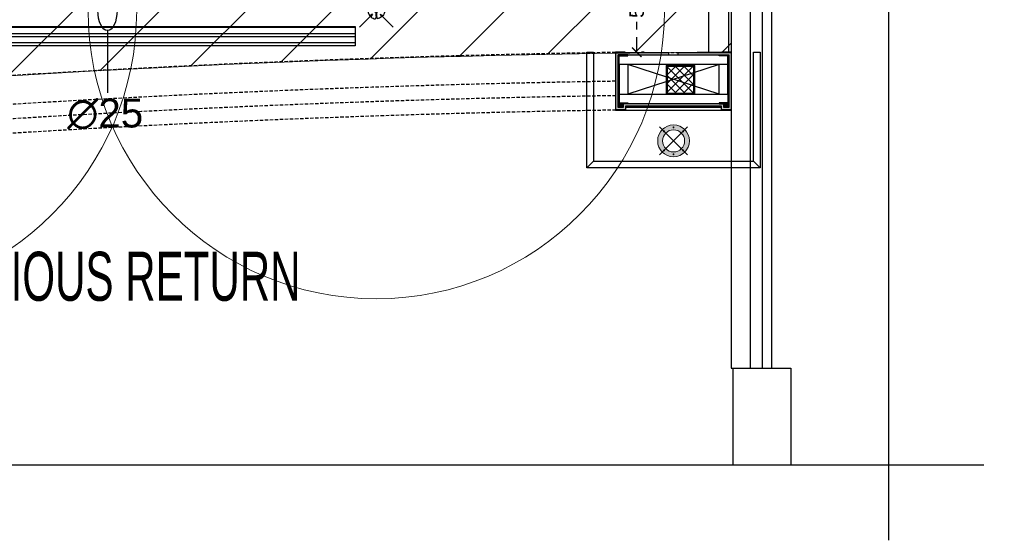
# Model space of a CAD drawing. Header units: millimetres. Extents: x 977810 to 1748958, y 1188532 to 1209441.
# Tile 25 of 30: x 1129692 to 1134818, y 1194119 to 1196828. Entities that reach past the tile are written whole.
import ezdxf

# ---------------------------------------------------------------- set-up
doc = ezdxf.new("R2010")
doc.units = ezdxf.units.MM
doc.header["$LTSCALE"] = 7
doc.header["$PDMODE"] = 35
doc.header["$PDSIZE"] = -5
doc.linetypes.add('( Hidden )', pattern=[0.375, 0.25, -0.125])
for name, color, linetype, lineweight in [('A1-LIGHT FIXTURES', 255, 'Continuous', 9), ('A3-DIM', 4, 'Continuous', 13), ('COMMENTS', 2, 'Continuous', 50), ('FIRE', 1, 'Continuous', 25), ('PD_ELEVATION_03', 80, 'Continuous', 18), ('PD_HATCH', 45, 'Continuous', 9), ('PP-FIRE SPRINKLER', 1, 'Continuous', 0), ('SH-SPRINKLAR', 1, 'Continuous', 30), ('WALL ROOM 22', 8, 'Continuous', 0)]:
    doc.layers.add(name, color=color, linetype=linetype, lineweight=lineweight)
for name, color, linetype in [('FIRE DIA', 7, 'Continuous'), ('HVAC RAG', 1, 'Continuous'), ('HVAC SAG', 6, 'Continuous'), ('HVAC TEXT PP', 7, 'Continuous'), ('PD_BASE', 8, 'Continuous'), ('PD_DIMENSION', 101, 'Continuous'), ('PP- HVAC TEXT 1', 7, 'Continuous')]:
    doc.layers.add(name, color=color, linetype=linetype)
doc.styles.add('ROMANS', font='ARIALN.TTF', dxfattribs={"width": 0.75})
doc.styles.get("Standard").update_dxf_attribs({"font": 'arial.ttf'})
doc.styles.add('text Ht 200mm', font='arial.ttf')
doc.dimstyles.new('MM', dxfattribs={"dimtxt": 75, "dimasz": 50, "dimexe": 25, "dimexo": 50, "dimgap": 25, "dimtad": 0, "dimdec": 0, "dimrnd": 5, "dimtxsty": 'Standard', "dimblk": 'ARCHTICK', "dimcen": 2.5, "dimadec": 0, "dimazin": 0, "dimtfac": 1, "dimtdec": 0, "dimtmove": 1, "dimatfit": 3, "dimfxl": 1, "dimarcsym": 0})

# ---------------------------------------------------------------- blocks, each defined once
blk = doc.blocks.new('_ARCHTICK')
at = {"color": 0, "linetype": 'ByBlock', "const_width": 0.15}
blk.add_lwpolyline([(-0.5, -0.5), (0.5, 0.5)], dxfattribs=at)
blk = doc.blocks.new('*D108')
at = {"layer": 'Defpoints', "color": 0, "ltscale": 45, "transparency": 16777216}
for p in [(1132585.3, 1197189.8, -2386503.3), (1132893.3, 1196658.4), (1132904.1, 1196658.4)]:
    blk.add_point(p, dxfattribs=at)
at = {"layer": 'PD_DIMENSION', "color": 0, "linetype": '( Hidden )', "lineweight": -2, "ltscale": 45, "transparency": 16777216}
for p, q in [((1132635.3, 1197189.8), (1132929.1, 1197189.8)), ((1132904.1, 1197189.8), (1132904.1, 1197031.9)), ((1132904.1, 1196658.4), (1132904.1, 1196816.4)), ((1132943.3, 1196658.4), (1132929.1, 1196658.4))]:
    blk.add_line(p, q, dxfattribs=at)
at = {"layer": 'PD_DIMENSION', "color": 0, "lineweight": -2, "ltscale": 45, "transparency": 16777216, "xscale": 50, "yscale": 50, "zscale": 50}
for p, rotation in [((1132904.1, 1197189.8), 90), ((1132904.1, 1196658.4), 270)]:
    blk.add_blockref('_ARCHTICK', p, dxfattribs=dict(at, rotation=rotation))
at = {"layer": 'PD_DIMENSION', "color": 0, "ltscale": 45, "transparency": 16777216, "insert": (1132904.1, 1196924.1), "char_height": 75, "attachment_point": 5, "rotation": 90}
blk.add_mtext('530', dxfattribs=at)
blk = doc.blocks.new('L1')
at = {"layer": 'A1-LIGHT FIXTURES'}
h = blk.add_hatch(color=8, dxfattribs=at)
h.dxf.hatch_style = 1
edge = h.paths.add_edge_path(flags=17)
edge.add_arc((0, 0), 57.5, -45, 315)
edge = h.paths.add_edge_path()
edge.add_arc((0, 0), 82.5, -45, 315)
at = {"layer": 'A1-LIGHT FIXTURES', "color": 8}
for p, q in [((0, 102.5), (0, -102.5)), ((102.5, 0), (-102.5, 0))]:
    blk.add_line(p, q, dxfattribs=at)
for radius in [82.5, 57.5]:
    blk.add_circle((0, 0), radius, dxfattribs=at)
at = {"layer": 'A3-DIM', "color": 8}
for p, q in [((-0.1, 70.1), (-1.5, 70.1)), ((-0.1, 69.9), (-1.5, 69.9)), ((-0.1, 71.5), (-0.1, 70.1)), ((-0.1, 69.9), (-0.1, 68.5)), ((0.1, 71.5), (0.1, 70.1)), ((1.5, 70.1), (0.1, 70.1)), ((0.1, 69.9), (0.1, 68.5)), ((1.5, 69.9), (0.1, 69.9)), ((-71.5, 0.1), (-70.1, 0.1)), ((-70.1, 0.1), (-70.1, 1.5)), ((-69.9, 0.1), (-69.9, 1.5)), ((-69.9, 0.1), (-68.5, 0.1)), ((49.4, 49.6), (48, 49.6)), ((49.4, 49.4), (48, 49.4)), ((49.4, 51), (49.4, 49.6)), ((49.4, 49.4), (49.4, 48)), ((49.6, 51), (49.6, 49.6)), ((51, 49.6), (49.6, 49.6)), ((49.6, 49.4), (49.6, 48)), ((51, 49.4), (49.6, 49.4)), ((69.9, 0.1), (68.5, 0.1)), ((69.9, 1.5), (69.9, 0.1)), ((70.1, 1.5), (70.1, 0.1)), ((71.5, 0.1), (70.1, 0.1)), ((-71.5, -0.1), (-70.1, -0.1)), ((-70.1, -1.5), (-70.1, -0.1)), ((-69.9, -0.1), (-68.5, -0.1)), ((-69.9, -1.5), (-69.9, -0.1)), ((-49.6, -49.4), (-51, -49.4)), ((-49.6, -49.6), (-51, -49.6)), ((-49.6, -48), (-49.6, -49.4)), ((-49.6, -49.6), (-49.6, -51)), ((-49.4, -48), (-49.4, -49.4)), ((-48, -49.4), (-49.4, -49.4)), ((-49.4, -49.6), (-49.4, -51)), ((-48, -49.6), (-49.4, -49.6)), ((69.9, -0.1), (68.5, -0.1)), ((69.9, -0.1), (69.9, -1.5)), ((71.5, -0.1), (70.1, -0.1)), ((70.1, -0.1), (70.1, -1.5)), ((-1.5, -69.9), (-0.1, -69.9)), ((-1.5, -70.1), (-0.1, -70.1)), ((-0.1, -69.9), (-0.1, -68.5)), ((-0.1, -71.5), (-0.1, -70.1)), ((0.1, -69.9), (0.1, -68.5)), ((0.1, -69.9), (1.5, -69.9)), ((0.1, -70.1), (1.5, -70.1)), ((0.1, -71.5), (0.1, -70.1))]:
    blk.add_line(p, q, dxfattribs=at)
for centre in [(0, 70), (49.5, 49.5), (-70, 0), (70, 0), (-49.5, -49.5), (0, -70)]:
    blk.add_circle(centre, 2.5, dxfattribs=at)
for centre, start, end in [((0, 70), 93.8226, 176.1774), ((0, 70), 183.8226, 266.1774), ((0, 70), 3.8226, 86.1774), ((0, 70), 273.8226, 356.1774), ((-70, 0), 93.8226, 176.1774), ((-70, 0), 3.8226, 86.1774), ((49.5, 49.5), 93.8226, 176.1774), ((49.5, 49.5), 183.8226, 266.1774), ((49.5, 49.5), 3.8226, 86.1774), ((49.5, 49.5), 273.8226, 356.1774), ((70, 0), 93.8226, 176.1774), ((70, 0), 3.8226, 86.1774), ((-70, 0), 183.8226, 266.1774), ((-70, 0), 273.8226, 356.1774), ((-49.5, -49.5), 93.8226, 176.1774), ((-49.5, -49.5), 183.8226, 266.1774), ((-49.5, -49.5), 3.8226, 86.1774), ((-49.5, -49.5), 273.8226, 356.1774), ((70, 0), 183.8226, 266.1774), ((70, 0), 273.8226, 356.1774), ((0, -70), 93.8226, 176.1774), ((0, -70), 183.8226, 266.1774), ((0, -70), 3.8226, 86.1774), ((0, -70), 273.8226, 356.1774)]:
    blk.add_arc(centre, 1.5, start, end, dxfattribs=at)
blk = doc.blocks.new('SEATING PLAN LAYOUT')
at = {"layer": 'PD_BASE'}
h = blk.add_hatch(color=251, dxfattribs=at)
h.dxf.hatch_style = 1
h.paths.add_polyline_path([(1055756.8, 1213735.8), (1055754.8, 1213735.8), (1055754.8, 1213723.8), (1055705.8, 1213723.8), (1055705.8, 1214022.8), (1055754.3, 1214022.8), (1055754.3, 1214024.8), (1055703.8, 1214024.8), (1055703.8, 1213721.8), (1055756.8, 1213721.8)])
h = blk.add_hatch(dxfattribs=at)
h.set_pattern_fill('GOST_WOOD', color=251, angle=90)
h.set_pattern_definition([(180, (1181174.063, 7201513.308), (5e-11, 6), [10, -2]), (180, (1181176.063, 7201515.308), (5e-11, 6), [6, -1.5, 3, -1.5]), (180, (1181179.063, 7201517.308), (5e-11, 6), [10, -2])])
h.paths.add_polyline_path([(1056292.8, 1213735.8), (1056267.8, 1213735.8), (1056267.8, 1213755.8), (1055742.8, 1213755.8), (1055742.8, 1213735.8), (1055717.8, 1213735.8), (1055717.8, 1214010.8), (1056292.8, 1214010.8)], flags=16)
h.paths.add_polyline_path([(1056029.3, 1214022.8), (1056029.3, 1214010.8), (1055981.3, 1214010.8), (1055981.3, 1214022.8), (1055705.8, 1214022.8), (1055705.8, 1213723.8), (1055754.8, 1213723.8), (1055754.8, 1213743.8), (1056255.8, 1213743.8), (1056255.8, 1213723.8), (1056304.8, 1213723.8), (1056304.8, 1214022.8)])
h = blk.add_hatch(color=251, dxfattribs=at)
h.dxf.hatch_style = 1
h.paths.add_polyline_path([(1056255.8, 1213735.8), (1056253.8, 1213735.8), (1056253.8, 1213721.8), (1056306.8, 1213721.8), (1056306.8, 1214024.8), (1056256.3, 1214024.8), (1056256.3, 1214022.8), (1056304.8, 1214022.8), (1056304.8, 1213723.8), (1056255.8, 1213723.8)])
at = {"layer": 'PD_BASE', "lineweight": 0, "transparency": 33554623}
h = blk.add_hatch(color=251, dxfattribs=at)
h.dxf.hatch_style = 1
edge = h.paths.add_edge_path()
edge.add_line((1055767.8, 1214010.8), (1055719.8, 1214010.8))
edge.add_arc((1055719.8, 1214008.8), 2, 90, 180)
edge.add_line((1055717.8, 1214008.8), (1055717.8, 1213960.8))
edge.add_line((1055717.8, 1213960.8), (1055722.8, 1213960.8))
edge.add_line((1055722.8, 1213960.8), (1055722.8, 1214005.8))
edge.add_line((1055722.8, 1214005.8), (1055767.8, 1214005.8))
edge.add_line((1055767.8, 1214005.8), (1055767.8, 1214010.8))
h = blk.add_hatch(color=251, dxfattribs=at)
h.dxf.hatch_style = 1
edge = h.paths.add_edge_path()
edge.add_line((1056242.8, 1214010.8), (1056290.8, 1214010.8))
edge.add_arc((1056290.8, 1214008.8), 2, 0, 90, ccw=False)
edge.add_line((1056292.8, 1214008.8), (1056292.8, 1213960.8))
edge.add_line((1056292.8, 1213960.8), (1056287.8, 1213960.8))
edge.add_line((1056287.8, 1213960.8), (1056287.8, 1214005.8))
edge.add_line((1056287.8, 1214005.8), (1056242.8, 1214005.8))
edge.add_line((1056242.8, 1214005.8), (1056242.8, 1214010.8))
at = {"layer": 'PD_BASE'}
h = blk.add_hatch(dxfattribs=at)
h.set_pattern_fill('ANSI37', color=251, scale=10)
h.set_pattern_definition([(45, (0, 17364.35), (-22.4506403, 22.4506403), []), (135, (0, 17364.35), (-22.4506403, -22.4506403), [])])
h.paths.add_polyline_path([(1056110.8, 1213949.4), (1055972.8, 1213949.4), (1055972.8, 1213893.9), (1056005.3, 1213883.3), (1056110.8, 1213917.7)])
h.paths.add_polyline_path([(1056110.8, 1213917.7), (1056005.3, 1213883.3), (1056110.8, 1213848.9)])
h.paths.add_polyline_path([(1055972.8, 1213893.9), (1055972.8, 1213872.7), (1056005.3, 1213883.3)])
h.paths.add_polyline_path([(1056005.3, 1213883.3), (1055972.8, 1213872.7), (1055972.8, 1213811.4), (1056110.8, 1213811.4), (1056110.8, 1213848.9)])
at = {"layer": 'PD_BASE', "lineweight": 0, "transparency": 33554623}
h = blk.add_hatch(color=251, dxfattribs=at)
h.dxf.hatch_style = 1
edge = h.paths.add_edge_path()
edge.add_line((1055767.8, 1213755.8), (1055719.8, 1213755.8))
edge.add_arc((1055719.8, 1213757.8), 2, 180, 270, ccw=False)
edge.add_line((1055717.8, 1213757.8), (1055717.8, 1213805.8))
edge.add_line((1055717.8, 1213805.8), (1055722.8, 1213805.8))
edge.add_line((1055722.8, 1213805.8), (1055722.8, 1213760.8))
edge.add_line((1055722.8, 1213760.8), (1055767.8, 1213760.8))
edge.add_line((1055767.8, 1213760.8), (1055767.8, 1213755.8))
h = blk.add_hatch(color=251, dxfattribs=at)
h.dxf.hatch_style = 1
edge = h.paths.add_edge_path()
edge.add_line((1056242.8, 1213755.8), (1056290.8, 1213755.8))
edge.add_arc((1056290.8, 1213757.8), 2, 270, 360)
edge.add_line((1056292.8, 1213757.8), (1056292.8, 1213805.8))
edge.add_line((1056292.8, 1213805.8), (1056287.8, 1213805.8))
edge.add_line((1056287.8, 1213805.8), (1056287.8, 1213760.8))
edge.add_line((1056287.8, 1213760.8), (1056242.8, 1213760.8))
edge.add_line((1056242.8, 1213760.8), (1056242.8, 1213755.8))
at = {"layer": 'PD_BASE'}
h = blk.add_hatch(dxfattribs=at)
h.set_pattern_fill('GOST_WOOD', color=251, scale=1.5, angle=180)
h.set_pattern_definition([(270, (1181174.063, 7201513.308), (-9, 8e-11), [15, -3]), (270, (1181171.063, 7201516.308), (-9, 8e-11), [9, -2.25, 4.5, -2.25]), (270, (1181168.063, 7201520.808), (-9, 8e-11), [15, -3])])
h.paths.add_polyline_path([(1055742.8, 1213755.8), (1055742.8, 1213735.8), (1055717.8, 1213735.8), (1055717.8, 1213755.8)])
h = blk.add_hatch(color=251, dxfattribs=at)
h.dxf.hatch_style = 1
h.paths.add_polyline_path([(1056253.8, 1213735.8), (1056255.8, 1213735.8), (1056255.8, 1213743.8), (1055754.8, 1213743.8), (1055754.8, 1213735.8), (1055756.8, 1213735.8), (1055756.8, 1213741.8), (1056253.8, 1213741.8)])
h = blk.add_hatch(dxfattribs=at)
h.set_pattern_fill('ANSI36', color=251, scale=10)
h.set_pattern_definition([(45, (1181174.0632, 7201513.3081), (0.66291260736, 2.43067956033), [3.125, -0.625, 0, -0.625])])
h.paths.add_polyline_path([(1056253.8, 1213735.8), (1055756.8, 1213735.8), (1055756.8, 1213741.8), (1056253.8, 1213741.8)])
h = blk.add_hatch(dxfattribs=at)
h.set_pattern_fill('GOST_WOOD', color=251, scale=1.5, angle=180)
h.set_pattern_definition([(270, (1423228.99, 1193647.74), (-9, 8e-11), [15, -3]), (270, (1423225.99, 1193650.74), (-9, 8e-11), [9, -2.25, 4.5, -2.25]), (270, (1423222.99, 1193655.24), (-9, 8e-11), [15, -3])])
h.paths.add_polyline_path([(1056292.8, 1213755.8), (1056292.8, 1213735.8), (1056267.8, 1213735.8), (1056267.8, 1213755.8)])
at = {"layer": 'PD_BASE', "color": 251}
for p, q in [((1056304.8, 1217847, -999001.4), (1056304.8, 1212380.1, -999001.4)), ((1056404.8, 1217847, -999001.4), (1056404.8, 1212380.1, -999001.4)), ((1056466.8, 1217847, -999001.4), (1056466.8, 1212380.1, -999001.4)), ((1056514.8, 1217847, -999001.4), (1056514.8, 1212380.1, -999001.4)), ((1055981.3, 1214010.8), (1055981.3, 1214022.8)), ((1056029.3, 1214010.8), (1056029.3, 1214022.8)), ((1056242.8, 1213805.8), (1055767.8, 1213960.8)), ((1056242.8, 1213960.8), (1055767.8, 1213805.8)), ((1055756.8, 1213735.8), (1055754.8, 1213735.8)), ((1055756.8, 1213721.8), (1056253.8, 1213721.8)), ((1056253.8, 1213735.8), (1056255.8, 1213735.8)), ((1055553.8, 1213422.6), (1055588.8, 1213457.6)), ((1056421.8, 1213457.6), (1056456.8, 1213422.6)), ((1056304.8, 1212380.1, -999001.4), (1056616.8, 1212380.1, -999001.4)), ((1056314.8, 1212380.1), (1056314.8, 1211876.5)), ((1056616.8, 1212380.1), (1056616.8, 1211876.5))]:
    blk.add_line(p, q, dxfattribs=at)
blk.add_lwpolyline([(1057124.4, 1218322), (1057124.4, 1215142.8), (1056796.9, 1215042.2), (1057421.8, 1214845.2), (1057124.4, 1214677.8), (1057124.4, 1211484.6)], dxfattribs=at)
blk.add_lwpolyline([(1056293.6, 1217558.7), (1056186.6, 1217558.7), (1056186.6, 1214024.8), (1056293.6, 1214024.8)], close=True, dxfattribs=at)
at = {"layer": 'PD_BASE', "color": 251, "linetype": '( Hidden )', "ltscale": 10, "elevation": 0}
for points in [[(1042302.2, 1212516.9, -0.002641), (1043029.7, 1212666.4), (1043619.8, 1212781.8, -0.013583), (1047388.7, 1213396.5), (1047984.9, 1213474.6, -0.027537), (1055703, 1214022.8), (1056304.8, 1214022.8)], [(1048004.1, 1213325.8, -0.027531), (1055704.1, 1213872.8)], [(1048014, 1213251.5, -0.027527), (1055704.7, 1213797.8)]]:
    blk.add_lwpolyline(points, format="xyb", dxfattribs=at)
at = {"layer": 'PD_BASE', "color": 251, "elevation": 0}
for points in [[(1056456.8, 1214024.8), (1056456.8, 1213422.6), (1055553.8, 1213422.6), (1055553.8, 1214024.8), (1055588.8, 1214024.8), (1055588.8, 1213457.6), (1056421.8, 1213457.6), (1056421.8, 1214024.8)], [(1056292.8, 1213735.8), (1056267.8, 1213735.8), (1056267.8, 1213755.8), (1055742.8, 1213755.8), (1055742.8, 1213735.8), (1055717.8, 1213735.8), (1055717.8, 1214010.8), (1056292.8, 1214010.8)], [(1056292.8, 1213755.8), (1055717.8, 1213755.8), (1055717.8, 1214010.8), (1056292.8, 1214010.8)], [(1055966.8, 1213805.4), (1056116.8, 1213805.4), (1056116.8, 1213955.4), (1055966.8, 1213955.4)], [(1055972.8, 1213811.4), (1056110.8, 1213811.4), (1056110.8, 1213949.4), (1055972.8, 1213949.4)]]:
    blk.add_lwpolyline(points, close=True, dxfattribs=at)
at = {"layer": 'PD_BASE', "color": 251}
for points, elevation in [([(1055754.3, 1214024.8), (1055703.8, 1214024.8), (1055703.8, 1213721.8), (1055756.8, 1213721.8), (1055756.8, 1213741.8), (1056253.8, 1213741.8), (1056253.8, 1213721.8), (1056306.8, 1213721.8), (1056306.8, 1214024.8), (1056256.3, 1214024.8), (1056256.3, 1214022.8), (1056304.8, 1214022.8), (1056304.8, 1213723.8), (1056255.8, 1213723.8), (1056255.8, 1213743.8), (1055754.8, 1213743.8), (1055754.8, 1213723.8), (1055705.8, 1213723.8), (1055705.8, 1214022.8), (1055754.3, 1214022.8), (1055754.3, 1214024.8)], 0), ([(1056029.3, 1214022.8), (1056304.8, 1214022.8), (1056304.8, 1213723.8), (1056255.8, 1213723.8), (1056255.8, 1213743.8), (1055754.8, 1213743.8), (1055754.8, 1213723.8), (1055705.8, 1213723.8), (1055705.8, 1214022.8), (1055981.3, 1214022.8)], 0), ([(1056287.8, 1213805.8), (1056287.8, 1213960.8), (1055722.8, 1213960.8), (1055722.8, 1213805.8), (1056287.8, 1213805.8)], 0), ([(1055767.8, 1213960.8), (1055767.8, 1213805.8)], 0), ([(1056242.8, 1213805.8), (1056242.8, 1213960.8)], 0), ([(1055742.8, 1213755.8), (1055742.8, 1213735.8), (1055717.8, 1213735.8), (1055717.8, 1213755.8), (1055742.8, 1213755.8)], 0), ([(1056292.8, 1213755.8), (1056292.8, 1213735.8), (1056267.8, 1213735.8), (1056267.8, 1213755.8), (1056292.8, 1213755.8)], 0), ([(1041961.2, 1211876.5), (1049704.6, 1211876.5), (1049805.2, 1211549), (1050002.2, 1212173.8), (1050169.6, 1211876.5), (1057621.3, 1211876.5)], -999001.4)]:
    blk.add_lwpolyline(points, dxfattribs=dict(at, elevation=elevation))
at = {"layer": 'PD_BASE', "color": 251, "elevation": 0}
for points in [[(1055767.8, 1214010.8), (1055719.8, 1214010.8, 0.414214), (1055717.8, 1214008.8), (1055717.8, 1213960.8), (1055722.8, 1213960.8), (1055722.8, 1214005.8), (1055767.8, 1214005.8), (1055767.8, 1214010.8)], [(1056242.8, 1214010.8), (1056290.8, 1214010.8, -0.414214), (1056292.8, 1214008.8), (1056292.8, 1213960.8), (1056287.8, 1213960.8), (1056287.8, 1214005.8), (1056242.8, 1214005.8), (1056242.8, 1214010.8)], [(1055767.8, 1213755.8), (1055719.8, 1213755.8, -0.414214), (1055717.8, 1213757.8), (1055717.8, 1213805.8), (1055722.8, 1213805.8), (1055722.8, 1213760.8), (1055767.8, 1213760.8), (1055767.8, 1213755.8)], [(1056242.8, 1213755.8), (1056290.8, 1213755.8, 0.414214), (1056292.8, 1213757.8), (1056292.8, 1213805.8), (1056287.8, 1213805.8), (1056287.8, 1213760.8), (1056242.8, 1213760.8), (1056242.8, 1213755.8)]]:
    blk.add_lwpolyline(points, format="xyb", dxfattribs=at)
at = {"layer": 'PD_BASE', "color": 251, "ltscale": 0.001, "elevation": 0}
blk.add_lwpolyline([(1056253.8, 1213735.8), (1055756.8, 1213735.8), (1055756.8, 1213741.8), (1056253.8, 1213741.8)], close=True, dxfattribs=at)
at = {"layer": 'PD_BASE', "color": 251, "linetype": '( Hidden )', "ltscale": 10}
blk.add_arc((1056817, 1143731.6), 70000, 90.909977, 97.216873, dxfattribs=at)
at = {"layer": 'PD_BASE', "color": 251, "rotation": 45.00000000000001}
blk.add_blockref('L1', (1056005.3, 1213562.8), dxfattribs=at)
blk = doc.blocks.new('hvac service 2')
at = {"layer": 'HVAC TEXT PP', "insert": (-7222.1, -1195.4, 0), "char_height": 255.048, "width": 4003.473, "attachment_point": 1, "style": 'ROMANS', "bg_fill": 2}
blk.add_mtext('\\pi2164.46539;CHWP 12.0 (GPM) \\P\\pi2480.23094;Ø32(mm) (5TR)', dxfattribs=at)
at = {"layer": 'HVAC SAG'}
h = blk.add_hatch(dxfattribs=at)
h.set_pattern_fill('ANSI32', color=8, scale=5, angle=135)
h.set_pattern_definition([(180, (4406.45, -1075.726), (-6e-15, -47.625), []), (180, (4390.576, -1059.85), (-6e-15, -47.625), [])])
h.paths.add_polyline_path([(1806.4, -1095.7), (1806.4, -995.7), (9328.2, -995.7), (9328.2, -1095.7)])
at = {"layer": 'HVAC RAG', "elevation": 0}
blk.add_lwpolyline([(1806.4, -1095.7), (1806.4, -995.7), (9328.2, -995.7), (9328.2, -1095.7)], close=True, dxfattribs=at)
at = {"layer": 'HVAC TEXT PP', "insert": (5210, -2167.5), "char_height": 255.048, "attachment_point": 1, "style": 'ROMANS'}
blk.add_mtext_dynamic_manual_height_columns('100 MM WIDE CONTINIOUS RETURN AIR GRILL', width=4003.473, gutter_width=1275.2, heights=[0], dxfattribs=at)
blk = doc.blocks.new('PP-CEILING PENDANT')
at = {"layer": 'COMMENTS', "color": 251, "lineweight": 5}
blk.add_circle((0, 0), 1500, dxfattribs=at)
at = {"layer": 'SH-SPRINKLAR', "color": 1, "lineweight": -3}
for p, q in [((0.2, 27.7), (0.3, 123.8)), ((-28.2, 0.2), (-43.8, 3.7)), ((-20.4, 19.1), (-33.8, 27.8)), ((-19.3, 20.2), (-27.6, 32.7)), ((-0.4, 27.7), (-3.8, 43.2)), ((0.8, 27.7), (4.3, 43.4)), ((5.9, 8.3), (18.3, 20.7)), ((8.4, 5.8), (20.8, 18.3)), ((19.9, 20.7), (28.6, 33.9)), ((20.9, 19.6), (33.5, 27.6)), ((27.8, 0), (43.4, 3.5)), ((-28.1, -0.5), (-124.2, -0.4)), ((-28.2, -1.2), (-43.7, -4.5)), ((-19.9, -20), (-33.5, -28.6)), ((-20.2, -21.2), (-27.7, -33)), ((-21.2, -18.7), (-8.7, -6.3)), ((-18.7, -21.2), (-6.3, -8.8)), ((-0.6, -28.1), (-4, -43.7)), ((0.1, -28.2), (0, -124.4)), ((0.7, -28.2), (4.1, -43.9)), ((18.5, -21.1), (28.5, -34.5)), ((19.4, -20.1), (33, -28.8)), ((27.8, -0.6), (123.9, -0.7)), ((27.8, -1.3), (43.3, -4.8))]:
    blk.add_line(p, q, dxfattribs=at)
at = {"layer": 'SH-SPRINKLAR', "color": 1, "lineweight": -3, "extrusion": (0, 0, -1)}
for centre, major_axis, start_param, end_param in [((0, 0), (0.2, 43.7), 4.798644, 5.40368), ((1.3, -0.2), (-0.2, -43.7), 2.418515, 3.021492), ((1.3, -0.2), (43.7, -0.2), 4.778634, 5.384791), ((0, 0), (-43.7, 0.2), 5.57395, 6.180955)]:
    blk.add_ellipse(centre, major_axis=major_axis, ratio=1, start_param=start_param, end_param=end_param, dxfattribs=at)
at = {"layer": 'SH-SPRINKLAR', "color": 1, "lineweight": -3}
for centre, major_axis, start_param, end_param in [((0, 0), (7.34, 7.28), 5.497787, 11.780972), ((0, 0), (5.44, 5.39), 5.497787, 11.780972), ((19.1, 19), (1.85, 0), 5.863873, 8.273293), ((0, 0), (0.1, 43.7), 4.798644, 5.40368), ((1.3, -0.2), (0.1, 43.7), 2.418515, 3.021492), ((-19.5, -19.5), (1.85, 0), 2.722281, 5.131701), ((1.3, -0.2), (43.7, -0.1), 4.778634, 5.384791), ((0, 0), (43.7, -0.1), 5.57395, 6.180955)]:
    blk.add_ellipse(centre, major_axis=major_axis, ratio=1, start_param=start_param, end_param=end_param, dxfattribs=at)
at = {"layer": 'WALL ROOM 22', "color": 1, "lineweight": -2}
blk.add_circle((0, 0), 7.66, dxfattribs=at)
blk = doc.blocks.new('PP-SP ARROW')
at = {"color": 3}
blk.add_line((-31.5, 0), (-128.7, 0), dxfattribs=at)
blk.add_ellipse((0, 0), major_axis=(-31.5, 0), ratio=0.476486, dxfattribs=at)
blk = doc.blocks.new('FIRE')
at = {"layer": 'FIRE DIA', "xscale": 3.333333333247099, "yscale": 3.333333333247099, "zscale": 1.111111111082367, "rotation": 90.00000000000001}
blk.add_blockref('PP-SP ARROW', (1130148.8, 1196876, -820608.3), dxfattribs=at)
at = {"layer": 'PP-FIRE SPRINKLER', "xscale": -1, "rotation": 134.9318481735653}
for p in [(1128801, 1196876, -820608.3), (1131548, 1196876, -820608.3)]:
    blk.add_blockref('PP-CEILING PENDANT', p, dxfattribs=at)
at = {"layer": 'FIRE DIA', "insert": (1130334.7, 1196417.1, -820608.3), "char_height": 150, "width": 18.484, "attachment_point": 3, "style": 'text Ht 200mm'}
blk.add_mtext('∅25', dxfattribs=at)
blk = doc.blocks.new('AR PLAN')
at = {"layer": 'PD_HATCH'}
h = blk.add_hatch(dxfattribs=at)
h.set_pattern_fill('ANSI31', color=251, scale=100)
edge = h.paths.add_edge_path()
edge.add_line((1121766.4, 1198193.3), (1121766.9, 1200193.8))
edge.add_line((1121766.9, 1200193.8), (1133395.1, 1200193.6))
edge.add_line((1133395.1, 1200193.6), (1133395.1, 1196659.6))
edge.add_ellipse((1133809.1, 1127136.2), major_axis=(69524.6, 0), ratio=1, start_angle=90.34123, end_angle=99.604427)
edge.add_line((1122209.3, 1195686.3), (1122207.1, 1197990.4))
edge.add_line((1122207.1, 1197990.4), (1122207.1, 1198193.2))
edge.add_line((1122207.1, 1198193.2), (1121766.4, 1198193.3))
h.paths.add_polyline_path([(1123912.7, 1198842.9), (1123912.7, 1196942.9), (1131437.7, 1196942.9), (1131437.7, 1198842.9)], flags=16)
at = {"layer": 'PD_ELEVATION_03', "color": 251, "elevation": 0}
blk.add_lwpolyline([(1133395.1, 1196659.6), (1133395.1, 1200193.6), (1121766.9, 1200193.8), (1121766.4, 1198193.3), (1122207.1, 1198193.2), (1122207.1, 1197990.4), (1122209.3, 1195686.3, -0.04044)], format="xyb", close=True, dxfattribs=at)
at = {"layer": 'PD_DIMENSION', "color": 251}
blk.add_blockref('SEATING PLAN LAYOUT', (77090.2, -17365.2), dxfattribs=at)
at = {"layer": 'PD_DIMENSION', "color": 251, "ltscale": 45}
dim = blk.add_linear_dim(base=(1132904.1, 1196658.4), p1=(1132585.3, 1197189.8, -2386503.3), p2=(1132893.3, 1196658.4), angle=90, dimstyle='MM', override={"dimtxt": 75}, dxfattribs=at)
dim.commit()
dim.dimension.update_dxf_attribs({"geometry": '*D108', "text_midpoint": (1132904.1, 1196924.1)})

msp = doc.modelspace()

# ---------------------------------------------------------------- block references
at = {"layer": 'PD_DIMENSION', "color": 251}
msp.add_blockref('AR PLAN', (0, 0), dxfattribs=at)

# ---------------------------------------------------------------- next in the draw order: block references
at = {"layer": 'PP- HVAC TEXT 1'}
msp.add_blockref('hvac service 2', (1122109.6, 1197788), dxfattribs=at)

# ---------------------------------------------------------------- next in the draw order: block references
at = {"layer": 'FIRE'}
msp.add_blockref('FIRE', (0, 0), dxfattribs=at)

doc.saveas('drawing.dxf')
